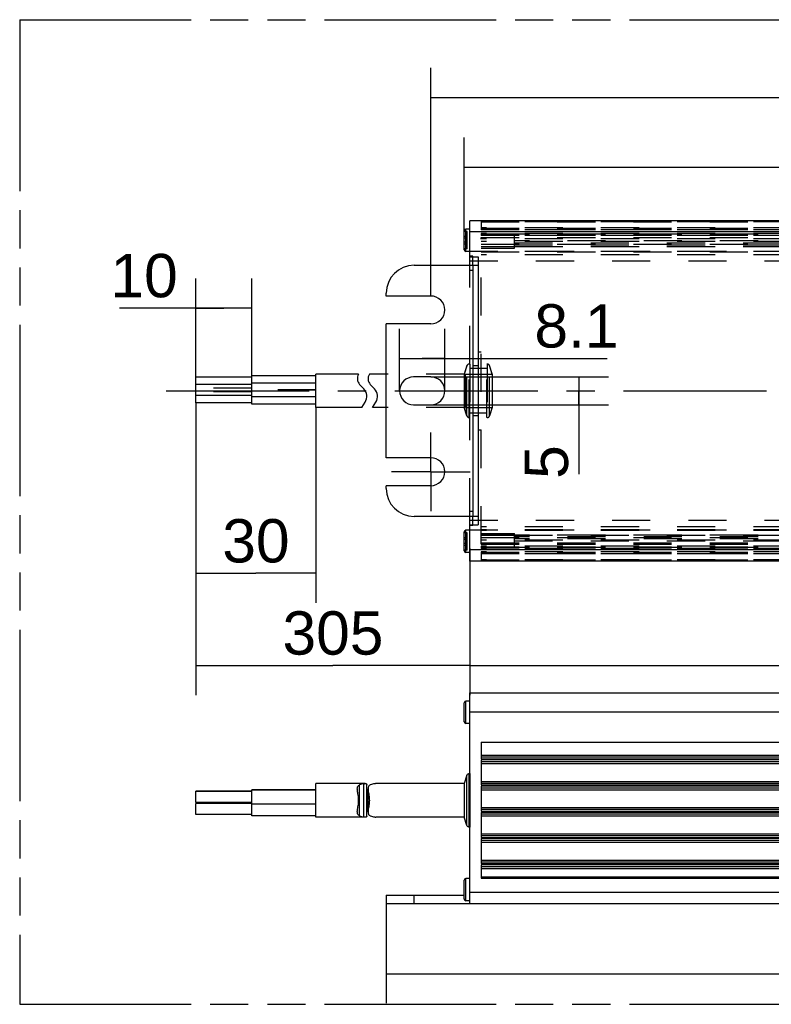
# Model space of a CAD drawing. Header units: millimetres. Extents: x 0 to 210, y 0 to 297.
# Tile 3 of 9: x 50 to 88, y 132 to 182. Entities that reach past the tile are written whole.
import ezdxf
from ezdxf.enums import TextEntityAlignment as Align

# ---------------------------------------------------------------- set-up
doc = ezdxf.new("R2010")
doc.units = ezdxf.units.MM
doc.header["$LTSCALE"] = 19.36
for name, pattern in [('CENTER', [0.6, 0.375, -0.075, 0.075, -0.075]), ('DOT', [0.2, 0.1, -0.1]), ('HIDDEN', [0.2, 0.1, -0.1]), ('PHANTOM', [0.8, 0.45, -0.05, 0.1, -0.05, 0.1, -0.05])]:
    doc.linetypes.add(name, pattern=pattern)
doc.layers.get('0').update_dxf_attribs({"linetype": 'CONTINUOUS'})
for name, color, linetype in [('DEFAULT_2', 8, 'HIDDEN'), ('DEFAULT_3', 7, 'PHANTOM'), ('Z_AXIS', 7, 'CONTINUOUS'), ('Z_DIM_2D', 7, 'CONTINUOUS'), ('Z_START_DATUMS', 7, 'CONTINUOUS')]:
    doc.layers.add(name, color=color, linetype=linetype)
doc.styles.add('TEXTSTYLE_3', font='helveticaneueltw1g-ltcn.otf')
doc.dimstyles.new('DIMSTYLE_11', dxfattribs={"dimtxt": 2.2, "dimasz": 3.5, "dimexe": 1.5, "dimexo": 0, "dimgap": 0.55, "dimtad": 1, "dimdec": 1, "dimlfac": 3.529412, "dimdsep": 46, "dimtxsty": 'TEXTSTYLE_3', "dimcen": 0.09, "dimclrt": 5, "dimadec": 0, "dimazin": 0, "dimtp": 0.5, "dimtm": 0.5, "dimtfac": 1, "dimtdec": 1, "dimtofl": 0, "dimtmove": 0, "dimatfit": 3, "dimfxl": 0, "dimtolj": 1, "dimarcsym": 0})
doc.dimstyles.new('DIMSTYLE_2', dxfattribs={"dimtxt": 2.2, "dimasz": 3.5, "dimexe": 1.5, "dimexo": 0, "dimgap": 0.55, "dimtad": 1, "dimdec": 4, "dimlfac": 3.529412, "dimdsep": 46, "dimtxsty": 'TEXTSTYLE_3', "dimcen": 0.09, "dimclrt": 5, "dimadec": 0, "dimazin": 0, "dimtp": 0.3, "dimtm": 0.3, "dimtfac": 1, "dimtdec": 4, "dimtofl": 0, "dimtmove": 0, "dimatfit": 3, "dimfxl": 0, "dimtolj": 1, "dimarcsym": 0})
doc.dimstyles.new('DIMSTYLE_3', dxfattribs={"dimtxt": 2.2, "dimasz": 3.5, "dimexe": 1.5, "dimexo": 0, "dimgap": 0.55, "dimtad": 1, "dimlfac": 3.529412, "dimdsep": 46, "dimtxsty": 'TEXTSTYLE_3', "dimcen": 0.09, "dimclrt": 5, "dimadec": 0, "dimazin": 0, "dimtp": 0.2, "dimtm": 0.2, "dimtfac": 1, "dimtofl": 0, "dimtmove": 0, "dimatfit": 3, "dimfxl": 0, "dimtolj": 1, "dimarcsym": 0})
doc.dimstyles.new('DIMSTYLE_4', dxfattribs={"dimtxt": 2.2, "dimasz": 3.5, "dimexe": 1.5, "dimexo": 0, "dimgap": 0.55, "dimtad": 1, "dimdec": 0, "dimlfac": 3.529412, "dimdsep": 46, "dimtxsty": 'TEXTSTYLE_3', "dimcen": 0.09, "dimclrt": 5, "dimadec": 0, "dimazin": 0, "dimtp": 0.2, "dimtm": 0.2, "dimtfac": 1, "dimtdec": 0, "dimtofl": 0, "dimtmove": 0, "dimatfit": 3, "dimfxl": 0, "dimtolj": 1, "dimarcsym": 0})
doc.dimstyles.new('DIMSTYLE_5', dxfattribs={"dimtxt": 2.2, "dimasz": 3.5, "dimexe": 1.5, "dimexo": 0, "dimgap": 0.55, "dimtad": 1, "dimdec": 0, "dimlfac": 3.529412, "dimdsep": 46, "dimtxsty": 'TEXTSTYLE_3', "dimcen": 0.09, "dimclrt": 5, "dimadec": 0, "dimazin": 0, "dimtp": 0.1, "dimtm": 0.1, "dimtfac": 1, "dimtdec": 0, "dimtofl": 0, "dimtmove": 0, "dimatfit": 3, "dimfxl": 0, "dimtolj": 1, "dimarcsym": 0})
doc.dimstyles.new('DIMSTYLE_6', dxfattribs={"dimtxt": 2.2, "dimasz": 3.5, "dimexe": 1.5, "dimexo": 0, "dimgap": 0.55, "dimtad": 1, "dimdec": 0, "dimlfac": 3.529412, "dimdsep": 46, "dimtxsty": 'TEXTSTYLE_3', "dimcen": 0.09, "dimclrt": 5, "dimadec": 0, "dimazin": 0, "dimtp": 0.5, "dimtm": 0.5, "dimtfac": 1, "dimtdec": 0, "dimtofl": 0, "dimtmove": 0, "dimatfit": 3, "dimfxl": 0, "dimtolj": 1, "dimarcsym": 0})
doc.dimstyles.new('DIMSTYLE_7', dxfattribs={"dimtxt": 2.2, "dimasz": 3.5, "dimexe": 1.5, "dimexo": 0, "dimgap": 0.55, "dimtad": 1, "dimdec": 4, "dimlfac": 3.529412, "dimdsep": 46, "dimtxsty": 'TEXTSTYLE_3', "dimcen": 0.09, "dimclrt": 5, "dimadec": 0, "dimazin": 0, "dimtp": 0.2, "dimtm": 0.2, "dimtfac": 1, "dimtdec": 4, "dimtofl": 0, "dimtmove": 0, "dimatfit": 3, "dimfxl": 0, "dimtolj": 1, "dimarcsym": 0})
doc.dimstyles.new('DIMSTYLE_8', dxfattribs={"dimtxt": 2.2, "dimasz": 3.5, "dimexe": 1.5, "dimexo": 0, "dimgap": 0.55, "dimtad": 1, "dimlfac": 3.529412, "dimdsep": 46, "dimtxsty": 'TEXTSTYLE_3', "dimcen": 0.09, "dimclrt": 5, "dimadec": 0, "dimazin": 0, "dimtp": 0.5, "dimtm": 0.5, "dimtfac": 1, "dimtofl": 0, "dimtmove": 0, "dimatfit": 3, "dimfxl": 0, "dimtolj": 1, "dimarcsym": 0})

# ---------------------------------------------------------------- blocks, each defined once
blk = doc.blocks.new('*D3')
at = {"layer": 'Z_DIM_2D', "color": 2, "linetype": 'Continuous'}
for p, q in [((69.031, 163.385), (69.031, 166.534)), ((71.326, 163.385), (71.326, 166.534)), ((69.031, 165.034), (70.179, 165.034)), ((71.326, 165.034), (70.179, 165.034)), ((70.179, 165.034), (79.573, 165.034))]:
    blk.add_line(p, q, dxfattribs=at)
at = {"layer": 'Z_DIM_2D', "color": 5, "linetype": 'Continuous', "style": 'TEXTSTYLE_3'}
blk.add_text('8.1', height=2.2, dxfattribs=at).set_placement((75.879, 165.584))
blk = doc.blocks.new('_NONE')
blk = doc.blocks.new('*D4')
at = {"layer": 'Z_DIM_2D', "color": 2, "linetype": 'Continuous'}
for p, q in [((58.686, 164.08), (58.686, 169.089)), ((61.519, 164.152), (61.519, 169.089)), ((60.103, 167.589), (54.803, 167.589)), ((58.686, 167.589), (60.103, 167.589)), ((61.519, 167.589), (60.103, 167.589))]:
    blk.add_line(p, q, dxfattribs=at)
at = {"layer": 'Z_DIM_2D', "color": 5, "linetype": 'Continuous', "style": 'TEXTSTYLE_3'}
blk.add_text('10', height=2.2, dxfattribs=at).set_placement((57.759, 168.139), align=Align.RIGHT)
blk = doc.blocks.new('*D5')
at = {"layer": 'Z_DIM_2D', "color": 2, "linetype": 'Continuous'}
for p, q in [((70.618, 164.094), (79.639, 164.094)), ((78.139, 164.094), (78.139, 163.385)), ((78.139, 162.677), (78.139, 163.385)), ((78.139, 163.385), (78.139, 159.147)), ((70.618, 162.677), (79.639, 162.677))]:
    blk.add_line(p, q, dxfattribs=at)
at = {"layer": 'Z_DIM_2D', "color": 5, "linetype": 'Continuous', "style": 'TEXTSTYLE_3'}
blk.add_text('5', height=2.2, rotation=90, dxfattribs=at).set_placement((77.589, 160.625), align=Align.RIGHT)
blk = doc.blocks.new('*D6')
at = {"layer": 'Z_DIM_2D', "color": 2, "linetype": 'Continuous'}
for p, q in [((70.618, 168.202), (70.618, 179.789)), ((110.851, 168.202), (110.851, 179.789)), ((70.618, 178.289), (90.734, 178.289)), ((110.851, 178.289), (90.734, 178.289))]:
    blk.add_line(p, q, dxfattribs=at)
at = {"layer": 'Z_DIM_2D', "color": 5, "linetype": 'Continuous', "style": 'TEXTSTYLE_3'}
blk.add_text('142', height=2.2, dxfattribs=at).set_placement((90.734, 178.839), align=Align.CENTER)
blk = doc.blocks.new('*D8')
at = {"layer": 'Z_DIM_2D', "color": 2, "linetype": 'Continuous'}
for p, q in [((58.686, 162.777), (58.686, 152.621)), ((64.778, 162.537), (64.778, 152.621)), ((58.686, 154.121), (61.732, 154.121)), ((64.778, 154.121), (61.732, 154.121))]:
    blk.add_line(p, q, dxfattribs=at)
at = {"layer": 'Z_DIM_2D', "color": 5, "linetype": 'Continuous', "style": 'TEXTSTYLE_3'}
blk.add_text('30', height=2.2, dxfattribs=at).set_placement((61.732, 154.671), align=Align.CENTER)
blk = doc.blocks.new('*D9')
at = {"layer": 'Z_DIM_2D', "color": 2, "linetype": 'Continuous'}
for p, q in [((68.351, 137.349), (68.351, 132.283)), ((113.118, 137.349), (113.118, 132.283)), ((68.351, 133.783), (90.734, 133.783)), ((113.118, 133.783), (90.734, 133.783))]:
    blk.add_line(p, q, dxfattribs=at)
at = {"layer": 'Z_DIM_2D', "color": 5, "linetype": 'Continuous', "style": 'TEXTSTYLE_3'}
blk.add_text('158', height=2.2, dxfattribs=at).set_placement((90.734, 134.333), align=Align.CENTER)
blk = doc.blocks.new('*D12')
at = {"layer": 'Z_DIM_2D', "color": 2, "linetype": 'Continuous'}
for p, q in [((72.601, 155.375), (72.601, 147.94)), ((108.868, 155.31), (108.868, 147.94)), ((72.601, 149.44), (90.734, 149.44)), ((108.868, 149.44), (90.734, 149.44))]:
    blk.add_line(p, q, dxfattribs=at)
at = {"layer": 'Z_DIM_2D', "color": 5, "linetype": 'Continuous', "style": 'TEXTSTYLE_3'}
blk.add_text('128', height=2.2, dxfattribs=at).set_placement((90.734, 149.99), align=Align.CENTER)
blk = doc.blocks.new('*D16')
at = {"layer": 'Z_DIM_2D', "color": 2, "linetype": 'Continuous'}
for p, q in [((72.318, 171.515), (72.318, 176.248)), ((109.151, 171.515), (109.151, 176.248)), ((72.318, 174.748), (90.734, 174.748)), ((109.151, 174.748), (90.734, 174.748))]:
    blk.add_line(p, q, dxfattribs=at)
at = {"layer": 'Z_DIM_2D', "color": 5, "linetype": 'Continuous', "style": 'TEXTSTYLE_3'}
blk.add_text('130', height=2.2, dxfattribs=at).set_placement((90.734, 175.298), align=Align.CENTER)
blk = doc.blocks.new('*D18')
at = {"layer": 'Z_DIM_2D', "color": 2, "linetype": 'Continuous'}
for p, q in [((58.686, 162.777), (58.686, 147.94)), ((72.601, 154.744), (72.601, 147.94)), ((58.686, 149.44), (65.644, 149.44)), ((72.601, 149.44), (65.644, 149.44))]:
    blk.add_line(p, q, dxfattribs=at)
at = {"layer": 'Z_DIM_2D', "color": 5, "linetype": 'Continuous', "style": 'TEXTSTYLE_3'}
blk.add_text('305', height=2.2, dxfattribs=at).set_placement((65.644, 149.99), align=Align.CENTER)

msp = doc.modelspace()

# ---------------------------------------------------------------- linework, layer by layer
at = {"color": 7, "linetype": 'Continuous'}
for p, q in [((72.601058, 169.760244), (72.601058, 172.026911)), ((108.867725, 172.026911), (72.601058, 172.026911)), ((72.317725, 170.551216), (72.317725, 171.514533)), ((72.601058, 171.599549), (72.402725, 171.599549)), ((72.601058, 170.466216), (72.402725, 170.466216)), ((72.601058, 170.185244), (73.026058, 170.185244)), ((73.026058, 170.185244), (73.026058, 156.585244)), ((69.767725, 169.760244), (73.026058, 169.760244)), ((68.351058, 168.201911), (68.351058, 168.343577)), ((70.617725, 168.201911), (68.351058, 168.201911)), ((68.351058, 159.985244), (68.351058, 166.785244)), ((70.617725, 166.785244), (68.351058, 166.785244)), ((58.686138, 162.77734), (58.686138, 164.079577)), ((61.519471, 164.079577), (58.686138, 164.079577)), ((61.519471, 163.07384), (61.519471, 164.152067)), ((64.777805, 164.152067), (61.519471, 164.152067)), ((64.777805, 162.536661), (64.777805, 164.236661)), ((66.949762, 164.236661), (64.777805, 164.236661)), ((68.351058, 164.236661), (67.493762, 164.236661)), ((70.617725, 164.093577), (69.739391, 164.093577)), ((61.519471, 163.709684), (58.686138, 163.709684)), ((64.777805, 163.782173), (61.519471, 163.782173)), ((67.210277, 163.489826), (66.99928, 163.713534)), ((67.754277, 163.489826), (67.54328, 163.713534)), ((61.519471, 163.146329), (58.686138, 163.146329)), ((64.777805, 163.07384), (61.519471, 163.07384)), ((61.519471, 162.70485), (61.519471, 163.059017)), ((61.519471, 162.77734), (58.686138, 162.77734)), ((64.777805, 162.70485), (61.519471, 162.70485)), ((67.109783, 162.536661), (64.777805, 162.536661)), ((67.109783, 162.536661), (67.279842, 162.813264)), ((67.653783, 162.536661), (67.823842, 162.813264)), ((68.351058, 162.536661), (67.653783, 162.536661)), ((69.739391, 162.676911), (70.617725, 162.676911)), ((70.617725, 159.985244), (68.351058, 159.985244)), ((68.351058, 158.426911), (68.351058, 158.568577)), ((70.617725, 158.568577), (68.351058, 158.568577)), ((73.026058, 157.010244), (69.767725, 157.010244)), ((72.601058, 154.743577), (72.601058, 157.010244)), ((72.601058, 156.585244), (73.026058, 156.585244)), ((72.317725, 155.255939), (72.317725, 156.219256)), ((72.601058, 156.304272), (72.402725, 156.304272)), ((72.601058, 155.170939), (72.402725, 155.170939)), ((108.867725, 154.743577), (72.601058, 154.743577)), ((72.601058, 148.058587), (108.867725, 148.058587)), ((72.601058, 137.348587), (72.601058, 148.058564)), ((72.317725, 146.581132), (72.317725, 147.544464)), ((72.601058, 147.629466), (72.402725, 147.629466)), ((72.601058, 146.496132), (72.402725, 146.496132)), ((73.167725, 145.551087), (73.167725, 144.703391)), ((73.167725, 145.551087), (108.301058, 145.551087)), ((73.167725, 144.885796), (108.301058, 144.885796)), ((73.167725, 144.643202), (73.167725, 143.371913)), ((73.167725, 144.460796), (108.301058, 144.460796)), ((72.452114, 143.868087), (72.318919, 143.440254)), ((72.595391, 143.94742), (72.567274, 143.94742)), ((72.595391, 143.947399), (72.595391, 141.233109)), ((73.167725, 143.554318), (108.301058, 143.554318)), ((61.519471, 143.057822), (58.686138, 143.057822)), ((58.686138, 142.476774), (58.686138, 143.0578)), ((61.519471, 143.040106), (58.686138, 143.040106)), ((64.777805, 143.130311), (61.519471, 143.130311)), ((61.519471, 141.798975), (61.519471, 143.130283)), ((64.777805, 143.112596), (61.519471, 143.112596)), ((67.285217, 143.440254), (64.777805, 143.440254)), ((64.777805, 141.740277), (64.777805, 143.44023)), ((67.362673, 141.788959), (67.362673, 143.391543)), ((67.426765, 142.009126), (67.426765, 143.171395)), ((72.318919, 143.440254), (67.829217, 143.440254)), ((72.318919, 143.440254), (72.318919, 141.740254)), ((73.167725, 143.311724), (73.167725, 142.040435)), ((73.167725, 143.129318), (108.301058, 143.129318)), ((61.519471, 142.476751), (58.686138, 142.476751)), ((61.519471, 142.434791), (58.686138, 142.434791)), ((58.686138, 141.871459), (58.686138, 142.434769)), ((64.777805, 142.404262), (61.519471, 142.404262)), ((73.167725, 142.222841), (108.301058, 142.222841)), ((61.519471, 141.871436), (58.686138, 141.871436)), ((64.777805, 141.798947), (61.519471, 141.798947)), ((67.285219, 141.740254), (64.777805, 141.740254)), ((72.318919, 141.740254), (67.829219, 141.740254)), ((72.452114, 141.31242), (72.318919, 141.740254)), ((73.167725, 141.980246), (73.167725, 140.708957)), ((73.167725, 141.797841), (108.301058, 141.797841)), ((72.595391, 141.233087), (72.567274, 141.233087)), ((73.167725, 140.891363), (108.301058, 140.891363)), ((73.167725, 140.648768), (73.167725, 139.377479)), ((73.167725, 140.466363), (108.301058, 140.466363)), ((73.167725, 139.559885), (108.301058, 139.559885)), ((73.167725, 139.31729), (73.167725, 138.639051)), ((73.167725, 139.134885), (108.301058, 139.134885)), ((72.317725, 137.579377), (72.317725, 138.542707)), ((72.601058, 138.627708), (72.402725, 138.627708)), ((108.301058, 138.695718), (73.167725, 138.695718)), ((68.351058, 137.773587), (68.351058, 137.348587)), ((68.351058, 137.773587), (72.317725, 137.773587)), ((68.351058, 137.348587), (113.117725, 137.348587)), ((72.601058, 137.494375), (72.402725, 137.494375))]:
    msp.add_line(p, q, dxfattribs=at)
at = {"color": 9, "linetype": 'Continuous'}
for p, q in [((72.402725, 170.466216), (72.402725, 171.599549)), ((108.867725, 171.460244), (72.601058, 171.460244)), ((72.742725, 169.760244), (72.742725, 157.010244)), ((72.402725, 155.170939), (72.402725, 156.304272)), ((108.867725, 155.310244), (72.601058, 155.310244)), ((72.402725, 146.496132), (72.402725, 147.629466)), ((108.867725, 147.062799), (72.601058, 147.062799)), ((108.301058, 144.785305), (73.167725, 144.785305)), ((73.167725, 144.703391), (108.301058, 144.703391)), ((108.301058, 144.643202), (73.167725, 144.643202)), ((73.167725, 144.561288), (108.301058, 144.561288)), ((72.452114, 141.31242), (72.452114, 143.868087)), ((72.567274, 141.233087), (72.567274, 143.94742)), ((66.99928, 141.805617), (66.99928, 143.37489)), ((67.210277, 141.746538), (67.210277, 143.43397)), ((108.301058, 143.453827), (73.167725, 143.453827)), ((73.167725, 143.371913), (108.301058, 143.371913)), ((108.301058, 143.311724), (73.167725, 143.311724)), ((73.167725, 143.22981), (108.301058, 143.22981)), ((108.301058, 142.122349), (73.167725, 142.122349)), ((73.167725, 142.040435), (108.301058, 142.040435)), ((108.301058, 141.980246), (73.167725, 141.980246)), ((73.167725, 141.898332), (108.301058, 141.898332)), ((108.301058, 140.790871), (73.167725, 140.790871)), ((73.167725, 140.708957), (108.301058, 140.708957)), ((108.301058, 140.648768), (73.167725, 140.648768)), ((73.167725, 140.566854), (108.301058, 140.566854)), ((108.301058, 139.459393), (73.167725, 139.459393)), ((73.167725, 139.377479), (108.301058, 139.377479)), ((108.301058, 139.31729), (73.167725, 139.31729)), ((73.167725, 139.235376), (108.301058, 139.235376)), ((72.402725, 137.494375), (72.402725, 138.627708)), ((73.167725, 138.639051), (108.301058, 138.639051)), ((69.767725, 137.348587), (69.767725, 137.773587)), ((108.867725, 137.915254), (72.601058, 137.915254))]:
    msp.add_line(p, q, dxfattribs=at)
at = {"color": 9, "linetype": 'DOT'}
for p, q in [((108.301058, 171.970244), (73.167725, 171.970244)), ((108.867725, 170.45522), (72.601058, 170.45522)), ((73.167725, 170.439358), (108.301058, 170.439358)), ((108.867725, 169.963632), (72.601058, 169.963632)), ((108.867725, 156.806856), (72.601058, 156.806856)), ((108.867725, 156.315268), (72.601058, 156.315268)), ((108.301058, 156.33113), (73.167725, 156.33113)), ((73.167725, 154.800244), (108.301058, 154.800244))]:
    msp.add_line(p, q, dxfattribs=at)
at = {"color": 7, "linetype": 'Continuous'}
for points in [[(66.882763, 143.171466), (66.884549, 143.210383), (66.889864, 143.244508), (66.898974, 143.274902), (66.911799, 143.301552), (66.928413, 143.32461), (66.948617, 143.344337), (66.972218, 143.360971), (66.99928, 143.37489)], [(66.949762, 142.590254), (66.947911, 142.656125), (66.94341, 142.72208), (66.93583, 142.788021), (66.926462, 142.852562), (66.916118, 142.914468), (66.905803, 142.973555), (66.896545, 143.029673), (66.88908, 143.081832), (66.884434, 143.129236), (66.882763, 143.171466)], [(67.210277, 143.43397), (67.24101, 143.437562), (67.268249, 143.439709), (67.286852, 143.440253)], [(67.286852, 143.440253), (67.291965, 143.440213), (67.312244, 143.438872), (67.329199, 143.435476), (67.34272, 143.429867), (67.352713, 143.421954), (67.359253, 143.411619), (67.362415, 143.398837), (67.362716, 143.392695)], [(67.54328, 143.37489), (67.516218, 143.360971), (67.492617, 143.344337), (67.472413, 143.32461), (67.455799, 143.301552), (67.442974, 143.274902), (67.433864, 143.244508), (67.428549, 143.210383), (67.426763, 143.171466)], [(67.426763, 143.171466), (67.428434, 143.129236), (67.43308, 143.081832), (67.440545, 143.029673), (67.449803, 142.973555), (67.460118, 142.914468), (67.470462, 142.852562), (67.47983, 142.788021), (67.48741, 142.72208), (67.491911, 142.656125), (67.493762, 142.590254)], [(67.830852, 143.440253), (67.812249, 143.439709), (67.78501, 143.437562), (67.754277, 143.43397)], [(66.882762, 142.009043), (66.884429, 142.051186), (66.889073, 142.098618), (66.896541, 142.150806), (66.905803, 142.206954), (66.916122, 142.266063), (66.926468, 142.327987), (66.935837, 142.392547), (66.943417, 142.458494), (66.947915, 142.524427), (66.949762, 142.590254)], [(67.493762, 142.590254), (67.491915, 142.524427), (67.487417, 142.458494), (67.479837, 142.392547), (67.470468, 142.327987), (67.460122, 142.266063), (67.449803, 142.206954), (67.440541, 142.150806), (67.433073, 142.098618), (67.428429, 142.051186), (67.426762, 142.009043)], [(66.99928, 141.805617), (66.97215, 141.819585), (66.948521, 141.836249), (66.92834, 141.855977), (66.911767, 141.87901), (66.898968, 141.905611), (66.889875, 141.935949), (66.884558, 141.970042), (66.882762, 142.009043)], [(67.426762, 142.009043), (67.428558, 141.970042), (67.433875, 141.935949), (67.442968, 141.905611), (67.455767, 141.87901), (67.47234, 141.855977), (67.492521, 141.836249), (67.51615, 141.819585), (67.54328, 141.805617)], [(67.286856, 141.740254), (67.268271, 141.740797), (67.241026, 141.742944), (67.210277, 141.746538)], [(67.362716, 141.787811), (67.362409, 141.781618), (67.359237, 141.768849), (67.35269, 141.758528), (67.342696, 141.750626), (67.329186, 141.745027), (67.312248, 141.741636), (67.291981, 141.740294), (67.286856, 141.740254)], [(67.754277, 141.746538), (67.785026, 141.742944), (67.812271, 141.740797), (67.830856, 141.740254)]]:
    msp.add_lwpolyline(points, dxfattribs=at)
for centre, radius, start, end in [((72.402725, 171.514549), 0.085, 90, 180), ((72.402725, 170.551216), 0.085, 180, 270), ((69.767725, 168.343577), 1.416667, 90, 180), ((70.617725, 167.493577), 0.708333, 270, 90), ((67.310298, 164.006881), 0.427534, 147.489459, 223.325162), ((67.854298, 164.006881), 0.427534, 147.489459, 223.325162), ((69.739391, 163.385244), 0.708333, 90, 270), ((70.617725, 163.385244), 0.708333, 270, 90), ((66.803477, 163.106141), 0.559196, 328.4161835, 43.325162), ((67.347477, 163.106141), 0.559196, 328.4161835, 43.325162), ((70.617725, 159.276911), 0.708333, 270, 90), ((69.767725, 158.426911), 1.416667, 180, 270), ((72.402725, 156.219272), 0.085, 90, 180), ((72.402725, 155.255939), 0.085, 180, 270), ((72.402725, 147.544466), 0.085, 90, 180), ((72.402725, 146.581132), 0.085, 180, 270), ((72.567274, 143.82417), 0.12325, 90, 159.1255214), ((72.567274, 141.356337), 0.12325, 200.8744786, 270), ((72.402725, 138.542708), 0.085, 90, 180), ((72.402725, 137.579375), 0.085, 180, 270)]:
    msp.add_arc(centre, radius, start, end, dxfattribs=at)
for centre, start_param, end_param in [((67.307581, 142.590254), 0.121671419, 0.394727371), ((67.851581, 142.590254), 0.121671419, 0.394727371), ((67.307581, 142.590254), -3.536320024, -3.263264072), ((67.851581, 142.590254), -3.536320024, -3.263264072)]:
    msp.add_ellipse(centre, major_axis=(0, 0.85), ratio=0.943181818, start_param=start_param, end_param=end_param, dxfattribs=at)
at = {"layer": 'DEFAULT_2', "color": 8, "linetype": 'HIDDEN'}
for p, q in [((73.167725, 172.026911), (73.167725, 171.553729)), ((108.301058, 171.659979), (73.167725, 171.659979)), ((73.167725, 171.638729), (108.301058, 171.638729)), ((73.167725, 171.601911), (108.301058, 171.601911)), ((73.167725, 171.574979), (108.301058, 171.574979)), ((108.301058, 171.553729), (73.167725, 171.553729)), ((72.459391, 171.472049), (72.317725, 171.472049)), ((72.459391, 171.136299), (72.317725, 171.136299)), ((72.459391, 170.593716), (72.459391, 171.472049)), ((73.167725, 171.383729), (73.167725, 171.277479)), ((108.301058, 171.383729), (73.167725, 171.383729)), ((73.167725, 171.362479), (108.301058, 171.362479)), ((73.167725, 171.298729), (108.301058, 171.298729)), ((108.301058, 171.277479), (73.167725, 171.277479)), ((73.167725, 155.593577), (73.167725, 171.176911)), ((73.167725, 171.176911), (108.301058, 171.176911)), ((106.601058, 171.344549), (74.867725, 171.344549)), ((74.867725, 170.623027), (74.867725, 171.344547)), ((106.601058, 171.006112), (74.867725, 171.006112)), ((72.459391, 170.929466), (72.317725, 170.929466)), ((72.459391, 170.593716), (72.317725, 170.593716)), ((108.301058, 170.963612), (73.167725, 170.963612)), ((73.167725, 170.828144), (108.301058, 170.828144)), ((73.167725, 170.717293), (74.867725, 170.719106)), ((73.167725, 170.623027), (74.867725, 170.623027)), ((74.867725, 170.907463), (106.601058, 170.907463)), ((74.867725, 170.802394), (106.601058, 170.802394)), ((74.867725, 170.720919), (106.601058, 170.720919)), ((72.742725, 170.217175), (72.601058, 170.217175)), ((72.742725, 169.760244), (72.742725, 170.217175)), ((108.301058, 170.468577), (73.167725, 170.468577)), ((108.301058, 170.297692), (73.167725, 170.297692)), ((72.601058, 157.010244), (72.601058, 169.760244)), ((73.026058, 165.368577), (73.167725, 165.368577)), ((72.452114, 164.664494), (72.318919, 164.236661)), ((72.595391, 164.743827), (72.567274, 164.743827)), ((72.595391, 164.743827), (72.595391, 162.029494)), ((73.456725, 164.519994), (72.595391, 164.519994)), ((73.026058, 164.660244), (72.742725, 164.660244)), ((73.456725, 162.029494), (73.456725, 164.743827)), ((73.484842, 164.743827), (73.456725, 164.743827)), ((73.733197, 164.236661), (73.600002, 164.664494)), ((72.318919, 164.236661), (68.351058, 164.236661)), ((72.318919, 164.236661), (72.318919, 162.536661)), ((72.371138, 162.536661), (72.371138, 164.236661)), ((72.371138, 164.236661), (73.733197, 164.236661)), ((73.733197, 164.236661), (73.733197, 162.536661)), ((61.519471, 163.516222), (58.686138, 163.516222)), ((61.519471, 163.340694), (58.686138, 163.340694)), ((64.777805, 163.443733), (61.519471, 163.443733)), ((64.777805, 163.413184), (61.519471, 163.413184)), ((61.519471, 163.059017), (61.519471, 163.07384)), ((72.318919, 162.536661), (68.351058, 162.536661)), ((72.452114, 162.108827), (72.318919, 162.536661)), ((72.371138, 162.536661), (73.733197, 162.536661)), ((73.733197, 162.536661), (73.600002, 162.108827)), ((72.595391, 162.029494), (72.567274, 162.029494)), ((73.456725, 162.253327), (72.595391, 162.253327)), ((73.026058, 162.110244), (72.742725, 162.110244)), ((73.484842, 162.029494), (73.456725, 162.029494)), ((73.026058, 161.401911), (73.167725, 161.401911)), ((72.742725, 156.553313), (72.742725, 157.010244)), ((72.742725, 156.553313), (72.601058, 156.553313)), ((72.459391, 156.176772), (72.317725, 156.176772)), ((72.459391, 155.298439), (72.459391, 156.176772)), ((108.301058, 156.472796), (73.167725, 156.472796)), ((108.301058, 156.301911), (73.167725, 156.301911)), ((73.167725, 156.147461), (74.867725, 156.147461)), ((73.167725, 156.053195), (74.867725, 156.051382)), ((74.867725, 155.425946), (74.867725, 156.147461)), ((74.867725, 156.051382), (106.601058, 156.049569)), ((106.601058, 156.049272), (74.867725, 156.049272)), ((72.459391, 155.841022), (72.317725, 155.841022)), ((72.459391, 155.634189), (72.317725, 155.634189)), ((73.167725, 155.942344), (108.301058, 155.942344)), ((108.301058, 155.806876), (73.167725, 155.806876)), ((73.167725, 155.593577), (108.301058, 155.593577)), ((106.601058, 155.968094), (74.867725, 155.968094)), ((106.601058, 155.863025), (74.867725, 155.863025)), ((74.867725, 155.764376), (106.601058, 155.764376)), ((72.459391, 155.298439), (72.317725, 155.298439)), ((73.167725, 155.493009), (73.167725, 155.386759)), ((108.301058, 155.493009), (73.167725, 155.493009)), ((73.167725, 155.471759), (108.301058, 155.471759)), ((73.167725, 155.408009), (108.301058, 155.408009)), ((108.301058, 155.386759), (73.167725, 155.386759)), ((73.167725, 155.216759), (73.167725, 154.743577)), ((108.301058, 155.216759), (73.167725, 155.216759)), ((73.167725, 155.195509), (108.301058, 155.195509)), ((73.167725, 155.168577), (108.301058, 155.168577)), ((73.167725, 155.131759), (108.301058, 155.131759)), ((108.301058, 155.110509), (73.167725, 155.110509)), ((106.601058, 155.425939), (74.867725, 155.425939))]:
    msp.add_line(p, q, dxfattribs=at)
at = {"layer": 'DEFAULT_2', "color": 8, "linetype": 'DOT'}
for p, q in [((73.167725, 171.964606), (108.301058, 171.964606)), ((72.459391, 171.221299), (72.317725, 171.221299)), ((108.301058, 171.105279), (73.167725, 171.105279)), ((72.317725, 170.844466), (72.459391, 170.844466)), ((108.301058, 170.695244), (73.167725, 170.695244)), ((72.601058, 169.508841), (72.742725, 169.508841)), ((72.452114, 162.108827), (72.452114, 164.664494)), ((72.567274, 162.029494), (72.567274, 164.743827)), ((73.484842, 164.743827), (73.484842, 162.029494)), ((73.600002, 162.108827), (73.600002, 164.664494)), ((72.742725, 157.261647), (72.601058, 157.261647)), ((73.167725, 156.075244), (108.301058, 156.075244)), ((72.459391, 155.926022), (72.317725, 155.926022)), ((72.317725, 155.549189), (72.459391, 155.549189)), ((73.167725, 155.665209), (108.301058, 155.665209)), ((108.301058, 154.805882), (73.167725, 154.805882))]:
    msp.add_line(p, q, dxfattribs=at)
at = {"layer": 'DEFAULT_2', "color": 8, "linetype": 'HIDDEN'}
for centre, radius, start, end in [((75.802906, 163.386661), 3.586177, 159.1255214, 166.2892056), ((72.567274, 164.620577), 0.12325, 90, 159.1255214), ((73.484842, 164.620577), 0.12325, 20.8744786, 90), ((70.24921, 163.386661), 3.586177, 13.7107944, 20.8744786), ((75.802906, 163.386661), 3.586177, 193.7107944, 200.8744786), ((70.24921, 163.386661), 3.586177, 339.1255214, 346.2892056), ((72.567274, 162.152744), 0.12325, 200.8744786, 270), ((73.484842, 162.152744), 0.12325, 270, 339.1255214)]:
    msp.add_arc(centre, radius, start, end, dxfattribs=at)
at = {"layer": 'DEFAULT_3', "color": 7, "linetype": 'PHANTOM'}
for p, q in [((49.728987, 182.233318), (49.728987, 132.233318)), ((49.728987, 182.233318), (149.728987, 182.233318)), ((49.728987, 132.233318), (149.728987, 132.233318))]:
    msp.add_line(p, q, dxfattribs=at)
at = {"layer": 'Z_AXIS', "color": 9, "linetype": 'CENTER'}
for q in [(70.617725, 161.276918), (68.617718, 159.276911), (70.617725, 157.276904), (72.617732, 159.276911)]:
    msp.add_line((70.617725, 159.276911), q, dxfattribs=at)
at = {"layer": 'Z_START_DATUMS', "color": 9, "linetype": 'CENTER'}
msp.add_line((57.174521, 163.385244), (114.371927, 163.385244), dxfattribs=at)

# ---------------------------------------------------------------- dimensions: what is measured, and where the dimension line sits
at = {"layer": 'Z_DIM_2D', "color": 2, "linetype": 'Continuous'}
for base, p1, p2, dimstyle, picture, middle in [((110.851058, 178.288727), (70.617725, 168.201911), (110.851058, 168.201911), 'DIMSTYLE_6', '*D6', (90.771333, 178.288727)), ((109.151058, 174.747932), (72.317725, 171.514533), (109.151058, 171.514549), 'DIMSTYLE_11', '*D16', (90.779541, 174.747932)), ((61.519471, 167.58943), (58.686138, 164.079577), (61.519471, 164.152067), 'DIMSTYLE_4', '*D4', (56.326112, 167.58943)), ((71.326058, 165.033529), (69.031058, 163.385244), (71.326058, 163.385244), 'DIMSTYLE_3', '*D3', (77.49617, 165.033529)), ((64.777805, 154.121112), (58.686138, 162.77734), (64.777805, 162.536661), 'DIMSTYLE_7', '*D8', (61.727864, 154.121112)), ((108.867725, 149.440286), (72.601058, 155.374968), (108.867725, 155.310244), 'DIMSTYLE_11', '*D12', (90.779541, 149.440286)), ((113.117725, 133.782982), (68.351058, 137.348587), (113.117725, 137.348587), 'DIMSTYLE_8', '*D9', (90.779541, 133.782982))]:
    dim = msp.add_linear_dim(base=base, p1=p1, p2=p2, dimstyle=dimstyle, override={"dimblk1": 'NONE', "dimblk2": 'NONE', "dimsah": 1}, dxfattribs=at)
    dim.commit()
    dim.dimension.update_dxf_attribs({"geometry": picture, "text_midpoint": middle, "dimtype": 160})
for base, p1, p2, angle, dimstyle, picture, middle in [((78.139289, 162.676911), (70.617725, 164.093577), (70.617725, 162.676911), 270, 'DIMSTYLE_5', '*D5', (78.139289, 159.886057)), ((58.686138, 149.440286), (72.601058, 154.743577), (58.686138, 162.77734), 180, 'DIMSTYLE_2', '*D18', (65.639492, 149.440286))]:
    dim = msp.add_linear_dim(base=base, p1=p1, p2=p2, angle=angle, dimstyle=dimstyle, override={"dimblk1": 'NONE', "dimblk2": 'NONE', "dimsah": 1}, dxfattribs=at)
    dim.commit()
    dim.dimension.update_dxf_attribs({"geometry": picture, "text_midpoint": middle, "dimtype": 160})

doc.saveas('drawing.dxf')
